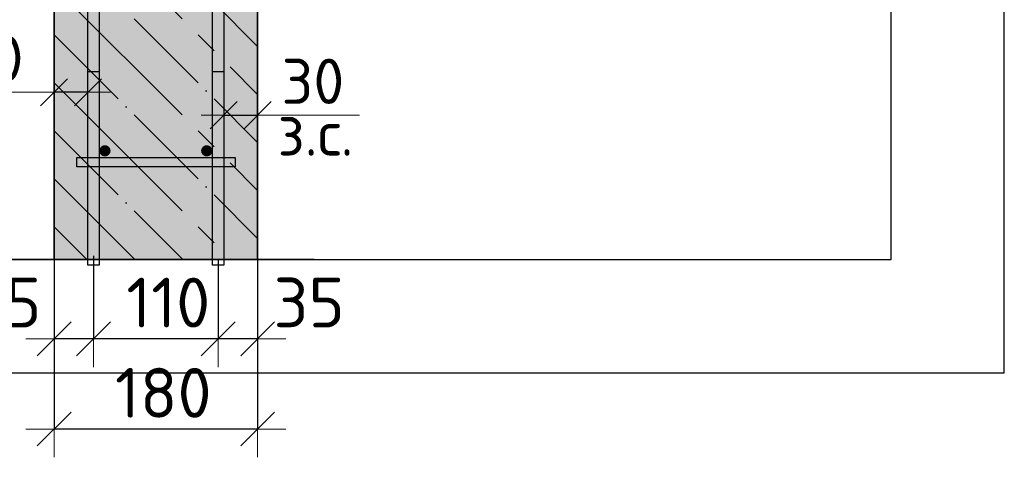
# Model space of a CAD drawing. Header units: millimetres. Extents: x -2995 to 60896, y -2809 to 57831.
# Tile 165 of 169: x 57166 to 58037, y 36854 to 37240. Entities that reach past the tile are written whole.
import ezdxf

# ---------------------------------------------------------------- set-up
doc = ezdxf.new("R2010")
doc.units = ezdxf.units.MM
doc.header["$PDMODE"] = 65
doc.linetypes.add('______11', pattern=[100, 80, -10, 0, -10])
doc.linetypes.add('______5', pattern=[220, 160, -20, 20, -20])
for name, color, linetype, lineweight in [('Standard', 7, 'Continuous', 25), ('Арм.стержн. Арматура края', 96, 'Continuous', 35), ('Арм.стержн. вертикальными 1', 22, 'Continuous', 35), ('Арм.стержн.горизонт. 1', 180, 'Continuous', 35), ('Размерная линия_ общее', 7, 'Continuous', 13), ('Размерная линия_ общее_1', 7, 'Continuous', 13)]:
    doc.layers.add(name, color=color, linetype=linetype, lineweight=lineweight)
doc.layers.add('Арм.стержн.Стяжки', color=7, linetype='Continuous', lineweight=35, true_color=0x501e0f)
doc.styles.add('ISOCPEUR', font='ISOCPEUR')
doc.dimstyles.new('DIMSTYLE_3', dxfattribs={"dimtxt": 44, "dimasz": 50, "dimexe": 0, "dimexo": 0, "dimgap": 22, "dimtad": 2, "dimdec": 0, "dimrnd": 5, "dimzin": 12, "dimdsep": 46, "dimtxsty": 'ISOCPEUR', "dimblk1": 'ALL_ML_STRICH', "dimblk2": 'ALL_ML_STRICH', "dimsah": 1, "dimcen": 0, "dimclrd": 7, "dimclre": 256, "dimclrt": 7, "dimadec": 0, "dimazin": 0, "dimtfac": 1, "dimtdec": 0, "dimtix": 1, "dimtmove": 2, "dimatfit": 3, "dimfxl": 0, "dimtvp": 1.2, "dimtzin": 0, "dimlwd": 0, "dimlwe": -3, "dimarcsym": 0})
doc.dimstyles.new('DIMSTYLE_5', dxfattribs={"dimtxt": 44, "dimasz": 50, "dimexe": 0, "dimexo": 0, "dimgap": 22, "dimtad": 2, "dimdec": 0, "dimrnd": 5, "dimzin": 12, "dimdsep": 46, "dimtxsty": 'ISOCPEUR', "dimblk1": 'ALL_ML_STRICH', "dimblk2": 'ALL_ML_STRICH', "dimsah": 1, "dimcen": 0, "dimclrd": 7, "dimclre": 256, "dimclrt": 7, "dimadec": 0, "dimazin": 0, "dimtfac": 1, "dimtdec": 0, "dimtix": 1, "dimtmove": 2, "dimatfit": 3, "dimfxl": 0, "dimtzin": 0, "dimlwd": 0, "dimlwe": -3, "dimarcsym": 0})
doc.dimstyles.new('DIMSTYLE_8', dxfattribs={"dimtxt": 40, "dimasz": 40, "dimexe": 0, "dimexo": 0.001, "dimgap": 20, "dimtad": 2, "dimdec": 0, "dimrnd": 5, "dimzin": 12, "dimdsep": 46, "dimtxsty": 'ISOCPEUR', "dimblk1": 'ALL_ML_STRICH', "dimblk2": 'ALL_ML_STRICH', "dimsah": 1, "dimcen": 0, "dimse1": 1, "dimse2": 1, "dimclrd": 7, "dimclre": 256, "dimclrt": 7, "dimadec": 0, "dimazin": 0, "dimtfac": 1, "dimtdec": 0, "dimtix": 1, "dimtmove": 2, "dimatfit": 3, "dimfxl": 0, "dimtvp": 1.2, "dimtzin": 0, "dimlwd": 0, "dimlwe": -3, "dimarcsym": 0})

# ---------------------------------------------------------------- blocks, each defined once
blk = doc.blocks.new('ALL_ML_STRICH')
at = {"color": 0, "linetype": 'ByBlock', "lineweight": -2}
for p, q in [((0, -0.5), (0, 0.5)), ((-0.3, -0.3), (0.3, 0.3)), ((-1, 0), (0.5, 0))]:
    blk.add_line(p, q, dxfattribs=at)
blk = doc.blocks.new('*D399')
at = {"layer": 'DEFPOINTS', "color": 7, "linetype": 'Continuous', "lineweight": 13, "transparency": 33554687}
for p in [(57376.46, 37065.43), (57341.46, 37047.47), (57376.46, 36958.3)]:
    blk.add_point(p, dxfattribs=at)
at = {"layer": 'Размерная линия_ общее', "color": 253, "linetype": 'Continuous', "lineweight": -2, "true_color": 0xa0a0a0, "transparency": 33554687}
for p, q in [((57376.46, 37045.43), (57376.46, 36958.3)), ((57341.46, 37027.47), (57341.46, 36958.3))]:
    blk.add_line(p, q, dxfattribs=at)
at = {"layer": 'Размерная линия_ общее', "color": 7, "linetype": 'Continuous', "lineweight": -2, "transparency": 33554687}
blk.add_line((57376.46, 36958.3), (57341.46, 36958.3), dxfattribs=at)
at = {"layer": 'Размерная линия_ общее', "color": 7, "linetype": 'Continuous', "lineweight": 13, "transparency": 33554687, "xscale": 50, "yscale": 50, "zscale": 50}
for p, rotation in [((57341.46, 36958.3), 180), ((57376.46, 36958.3), 360)]:
    blk.add_blockref('ALL_ML_STRICH', p, dxfattribs=dict(at, rotation=rotation))
at = {"layer": 'Размерная линия_ общее', "color": 7, "linetype": 'Continuous', "lineweight": 13, "transparency": 33554687, "insert": (57421.95, 36990.38), "char_height": 44, "width": 88, "attachment_point": 5, "style": 'ISOCPEUR'}
blk.add_mtext('\\A1;{35}', dxfattribs=at)
blk = doc.blocks.new('*D400')
at = {"layer": 'DEFPOINTS', "color": 7, "linetype": 'Continuous', "lineweight": 13, "transparency": 33554687}
for p in [(57231.46, 37051.56), (57341.46, 37047.47), (57341.46, 36958.3)]:
    blk.add_point(p, dxfattribs=at)
at = {"layer": 'Размерная линия_ общее', "color": 253, "linetype": 'Continuous', "lineweight": -2, "true_color": 0xa0a0a0, "transparency": 33554687}
for p, q in [((57231.46, 37031.56), (57231.46, 36958.3)), ((57341.46, 37027.47), (57341.46, 36958.3))]:
    blk.add_line(p, q, dxfattribs=at)
at = {"layer": 'Размерная линия_ общее', "color": 7, "linetype": 'Continuous', "lineweight": -2, "transparency": 33554687}
blk.add_line((57341.46, 36958.3), (57231.46, 36958.3), dxfattribs=at)
at = {"layer": 'Размерная линия_ общее', "color": 7, "linetype": 'Continuous', "lineweight": 13, "transparency": 33554687, "xscale": 50, "yscale": 50, "zscale": 50}
for p, rotation in [((57231.46, 36958.3), 180), ((57341.46, 36958.3), 360)]:
    blk.add_blockref('ALL_ML_STRICH', p, dxfattribs=dict(at, rotation=rotation))
at = {"layer": 'Размерная линия_ общее', "color": 7, "linetype": 'Continuous', "lineweight": 13, "transparency": 33554687, "insert": (57297.46, 36990.3), "char_height": 44, "width": 132, "attachment_point": 5, "style": 'ISOCPEUR'}
blk.add_mtext('\\A1;{110}', dxfattribs=at)
blk = doc.blocks.new('*D401')
at = {"layer": 'DEFPOINTS', "color": 7, "linetype": 'Continuous', "lineweight": 13, "transparency": 33554687}
for p in [(57196.46, 37057.44), (57231.46, 37051.56), (57231.46, 36958.3)]:
    blk.add_point(p, dxfattribs=at)
at = {"layer": 'Размерная линия_ общее', "color": 253, "linetype": 'Continuous', "lineweight": -2, "true_color": 0xa0a0a0, "transparency": 33554687}
for p, q in [((57196.46, 37037.44), (57196.46, 36958.3)), ((57231.46, 37031.56), (57231.46, 36958.3))]:
    blk.add_line(p, q, dxfattribs=at)
at = {"layer": 'Размерная линия_ общее', "color": 7, "linetype": 'Continuous', "lineweight": -2, "transparency": 33554687}
blk.add_line((57231.46, 36958.3), (57196.46, 36958.3), dxfattribs=at)
at = {"layer": 'Размерная линия_ общее', "color": 7, "linetype": 'Continuous', "lineweight": 13, "transparency": 33554687, "xscale": 50, "yscale": 50, "zscale": 50}
for p, rotation in [((57196.46, 36958.3), 180), ((57231.46, 36958.3), 360)]:
    blk.add_blockref('ALL_ML_STRICH', p, dxfattribs=dict(at, rotation=rotation))
at = {"layer": 'Размерная линия_ общее', "color": 7, "linetype": 'Continuous', "lineweight": 13, "transparency": 33554687, "insert": (57153.87, 36990.29), "char_height": 44, "width": 88, "attachment_point": 5, "style": 'ISOCPEUR'}
blk.add_mtext('\\A1;{35}', dxfattribs=at)
blk = doc.blocks.new('*D402')
at = {"layer": 'DEFPOINTS', "color": 7, "linetype": 'Continuous', "lineweight": 13, "transparency": 33554687}
for p in [(57196.46, 37051.88), (57376.46, 37045.43), (57376.46, 36878.55)]:
    blk.add_point(p, dxfattribs=at)
at = {"layer": 'Размерная линия_ общее', "color": 253, "linetype": 'Continuous', "lineweight": -2, "true_color": 0xa0a0a0, "transparency": 33554687}
for p, q in [((57196.46, 37031.88), (57196.46, 36878.55)), ((57376.46, 37025.43), (57376.46, 36878.55))]:
    blk.add_line(p, q, dxfattribs=at)
at = {"layer": 'Размерная линия_ общее', "color": 7, "linetype": 'Continuous', "lineweight": -2, "transparency": 33554687}
blk.add_line((57376.46, 36878.55), (57196.46, 36878.55), dxfattribs=at)
at = {"layer": 'Размерная линия_ общее', "color": 7, "linetype": 'Continuous', "lineweight": 13, "transparency": 33554687, "xscale": 50, "yscale": 50, "zscale": 50}
for p, rotation in [((57196.46, 36878.55), 180), ((57376.46, 36878.55), 360)]:
    blk.add_blockref('ALL_ML_STRICH', p, dxfattribs=dict(at, rotation=rotation))
at = {"layer": 'Размерная линия_ общее', "color": 7, "linetype": 'Continuous', "lineweight": 13, "transparency": 33554687, "insert": (57293.06, 36910.55), "char_height": 44, "width": 132, "attachment_point": 5, "style": 'ISOCPEUR'}
blk.add_mtext('\\A1;{180}', dxfattribs=at)
blk = doc.blocks.new('*D405')
at = {"layer": 'DEFPOINTS', "color": 7, "linetype": 'Continuous', "lineweight": 13, "transparency": 33554687}
for p in [(57346.46, 37164.6), (57376.46, 37164.6), (57346.46, 37155.88)]:
    blk.add_point(p, dxfattribs=at)
at = {"layer": 'Размерная линия_ общее_1', "color": 7, "linetype": 'Continuous', "lineweight": -2, "transparency": 33554687}
blk.add_line((57346.46, 37155.88), (57376.46, 37155.88), dxfattribs=at)
at = {"layer": 'Размерная линия_ общее_1', "color": 7, "linetype": 'Continuous', "lineweight": 13, "transparency": 33554687, "xscale": 40, "yscale": 40, "zscale": 40, "rotation": 180}
blk.add_blockref('ALL_ML_STRICH', (57346.46, 37155.88), dxfattribs=at)
at = {"layer": 'Размерная линия_ общее_1', "color": 7, "linetype": 'Continuous', "lineweight": 13, "transparency": 33554687, "xscale": 40, "yscale": 40, "zscale": 40}
blk.add_blockref('ALL_ML_STRICH', (57376.46, 37155.88), dxfattribs=at)
at = {"layer": 'Размерная линия_ общее_1', "color": 7, "linetype": 'Continuous', "lineweight": 13, "transparency": 33554687, "insert": (57425.28, 37185.88), "char_height": 40, "width": 80, "attachment_point": 5, "style": 'ISOCPEUR'}
blk.add_mtext('\\A1;{30}', dxfattribs=at)
at = {"layer": 'Размерная линия_ общее_1', "color": 7, "linetype": 'Continuous', "lineweight": 13, "transparency": 33554687, "insert": (57394.05, 37160.14), "char_height": 40, "width": 2, "attachment_point": 1, "line_spacing_factor": 0.60241, "style": 'ISOCPEUR'}
blk.add_mtext('з.с.', dxfattribs=at)
blk = doc.blocks.new('*D406')
at = {"layer": 'DEFPOINTS', "color": 7, "linetype": 'Continuous', "lineweight": 13, "transparency": 33554687}
for p in [(57196.46, 37184.85), (57226.46, 37184.85), (57226.46, 37176.13)]:
    blk.add_point(p, dxfattribs=at)
at = {"layer": 'Размерная линия_ общее_1', "color": 7, "linetype": 'Continuous', "lineweight": -2, "transparency": 33554687}
blk.add_line((57226.46, 37176.13), (57196.46, 37176.13), dxfattribs=at)
at = {"layer": 'Размерная линия_ общее_1', "color": 7, "linetype": 'Continuous', "lineweight": 13, "transparency": 33554687, "xscale": 40, "yscale": 40, "zscale": 40}
for p, rotation in [((57196.46, 37176.13), 180), ((57226.46, 37176.13), 360)]:
    blk.add_blockref('ALL_ML_STRICH', p, dxfattribs=dict(at, rotation=rotation))
at = {"layer": 'Размерная линия_ общее_1', "color": 7, "linetype": 'Continuous', "lineweight": 13, "transparency": 33554687, "insert": (57141.65, 37206.13), "char_height": 40, "width": 80, "attachment_point": 5, "style": 'ISOCPEUR'}
blk.add_mtext('\\A1;{30}', dxfattribs=at)
at = {"layer": 'Размерная линия_ общее_1', "color": 7, "linetype": 'Continuous', "lineweight": 13, "transparency": 33554687, "insert": (57108.87, 37100.39), "char_height": 40, "width": 2, "attachment_point": 1, "rotation": 180, "line_spacing_factor": 0.60241, "style": 'ISOCPEUR'}
blk.add_mtext('з.с.', dxfattribs=at)

msp = doc.modelspace()

# ---------------------------------------------------------------- hatches: boundary and pattern name
at = {"layer": 'Арм.стержн. вертикальными 1', "linetype": 'Continuous', "lineweight": 50, "transparency": 33554687}
for points in [[(57246.46, 37124.42), (57246.08, 37126.34), (57245, 37127.96), (57243.38, 37129.04), (57241.46, 37129.42), (57239.55, 37129.04), (57237.93, 37127.96), (57236.84, 37126.34), (57236.46, 37124.42), (57236.84, 37122.51), (57237.93, 37120.89), (57239.55, 37119.8), (57241.46, 37119.42), (57243.38, 37119.8), (57245, 37120.89), (57246.08, 37122.51)], [(57336.46, 37124.42), (57336.08, 37126.34), (57335, 37127.96), (57333.37, 37129.04), (57331.46, 37129.42), (57329.55, 37129.04), (57327.92, 37127.96), (57326.84, 37126.34), (57326.46, 37124.42), (57326.84, 37122.51), (57327.92, 37120.89), (57329.55, 37119.8), (57331.46, 37119.42), (57333.37, 37119.8), (57335, 37120.89), (57336.08, 37122.51)]]:
    msp.add_hatch(color=4, dxfattribs=at).paths.add_polyline_path(points)
at = {"layer": 'Размерная линия_ общее', "linetype": 'Continuous', "lineweight": -3, "transparency": 33554687}
msp.add_hatch(color=7, dxfattribs=at).paths.add_polyline_path([(57376.46, 37839.42), (57196.46, 37839.42), (57196.46, 37028.3), (57376.46, 37028.3)])

# ---------------------------------------------------------------- linework, layer by layer
at = {"layer": 'Standard', "color": 52, "linetype": 'Continuous', "lineweight": -3, "transparency": 33554687}
for p, q in [((57936.51, 37028.3), (57936.51, 37886.34)), ((57936.51, 37028.3), (57936.51, 37886.34)), ((57025.58, 37028.3), (57936.51, 37028.3)), ((57025.58, 37028.3), (57936.51, 37028.3))]:
    msp.add_line(p, q, dxfattribs=at)
at = {"layer": 'Standard', "color": 7, "linetype": 'Continuous', "lineweight": 13, "transparency": 33554687}
for p, q in [((57196.46, 37176.13), (57106.46, 37176.13)), ((57376.46, 37155.88), (57466.46, 37155.88))]:
    msp.add_line(p, q, dxfattribs=at)
at = {"layer": 'Standard', "color": 7, "linetype": 'Continuous', "lineweight": 25, "transparency": 33554687}
msp.add_lwpolyline([(56925.58, 36928.3), (58036.51, 36928.3), (58036.51, 37986.34), (56925.58, 37986.34), (56925.58, 36928.3)], dxfattribs=at)
at = {"layer": 'Арм.стержн. Арматура края', "color": 4, "linetype": 'Continuous', "lineweight": 25, "transparency": 33554687}
for points in [[(57226.46, 37023.3), (57226.46, 37194.42), (57236.46, 37194.42), (57236.46, 37023.3), (57226.46, 37023.3)], [(57226.46, 37023.3), (57226.46, 37194.42), (57236.46, 37194.42), (57236.46, 37023.3), (57226.46, 37023.3)], [(57226.46, 37023.3), (57226.46, 37194.42), (57236.46, 37194.42), (57236.46, 37023.3), (57226.46, 37023.3)], [(57226.46, 37023.3), (57226.46, 37194.42), (57236.46, 37194.42), (57236.46, 37023.3), (57226.46, 37023.3)], [(57226.46, 37023.3), (57226.46, 37194.42), (57236.46, 37194.42), (57236.46, 37023.3), (57226.46, 37023.3)], [(57226.46, 37023.3), (57226.46, 37194.42), (57236.46, 37194.42), (57236.46, 37023.3), (57226.46, 37023.3)], [(57226.46, 37023.3), (57226.46, 37194.42), (57236.46, 37194.42), (57236.46, 37023.3), (57226.46, 37023.3)], [(57226.46, 37023.3), (57226.46, 37194.42), (57236.46, 37194.42), (57236.46, 37023.3), (57226.46, 37023.3)], [(57226.46, 37023.3), (57226.46, 37194.42), (57236.46, 37194.42), (57236.46, 37023.3), (57226.46, 37023.3)], [(57226.46, 37023.3), (57226.46, 37194.42), (57236.46, 37194.42), (57236.46, 37023.3), (57226.46, 37023.3)], [(57226.46, 37023.3), (57226.46, 37194.42), (57236.46, 37194.42), (57236.46, 37023.3), (57226.46, 37023.3)], [(57346.46, 37194.42), (57346.46, 37023.3), (57336.46, 37023.3), (57336.46, 37194.42), (57346.46, 37194.42)], [(57346.46, 37194.42), (57346.46, 37023.3), (57336.46, 37023.3), (57336.46, 37194.42), (57346.46, 37194.42)], [(57346.46, 37194.42), (57346.46, 37023.3), (57336.46, 37023.3), (57336.46, 37194.42), (57346.46, 37194.42)], [(57346.46, 37194.42), (57346.46, 37023.3), (57336.46, 37023.3), (57336.46, 37194.42), (57346.46, 37194.42)], [(57346.46, 37194.42), (57346.46, 37023.3), (57336.46, 37023.3), (57336.46, 37194.42), (57346.46, 37194.42)], [(57346.46, 37194.42), (57346.46, 37023.3), (57336.46, 37023.3), (57336.46, 37194.42), (57346.46, 37194.42)], [(57346.46, 37194.42), (57346.46, 37023.3), (57336.46, 37023.3), (57336.46, 37194.42), (57346.46, 37194.42)], [(57346.46, 37194.42), (57346.46, 37023.3), (57336.46, 37023.3), (57336.46, 37194.42), (57346.46, 37194.42)], [(57346.46, 37194.42), (57346.46, 37023.3), (57336.46, 37023.3), (57336.46, 37194.42), (57346.46, 37194.42)], [(57346.46, 37194.42), (57346.46, 37023.3), (57336.46, 37023.3), (57336.46, 37194.42), (57346.46, 37194.42)], [(57346.46, 37194.42), (57346.46, 37023.3), (57336.46, 37023.3), (57336.46, 37194.42), (57346.46, 37194.42)]]:
    msp.add_lwpolyline(points, dxfattribs=at)
at = {"layer": 'Арм.стержн.горизонт. 1', "color": 4, "linetype": 'Continuous', "lineweight": 25, "transparency": 33554687}
for points in [[(57236.46, 37809.42), (57236.46, 37023.3), (57226.46, 37023.3), (57226.46, 37809.42), (57236.46, 37809.42)], [(57236.46, 37809.42), (57236.46, 37023.3), (57226.46, 37023.3), (57226.46, 37809.42), (57236.46, 37809.42)], [(57236.46, 37809.42), (57236.46, 37023.3), (57226.46, 37023.3), (57226.46, 37809.42), (57236.46, 37809.42)], [(57236.46, 37809.42), (57236.46, 37023.3), (57226.46, 37023.3), (57226.46, 37809.42), (57236.46, 37809.42)], [(57236.46, 37809.42), (57236.46, 37023.3), (57226.46, 37023.3), (57226.46, 37809.42), (57236.46, 37809.42)], [(57236.46, 37809.42), (57236.46, 37023.3), (57226.46, 37023.3), (57226.46, 37809.42), (57236.46, 37809.42)], [(57236.46, 37809.42), (57236.46, 37023.3), (57226.46, 37023.3), (57226.46, 37809.42), (57236.46, 37809.42)], [(57236.46, 37809.42), (57236.46, 37023.3), (57226.46, 37023.3), (57226.46, 37809.42), (57236.46, 37809.42)], [(57236.46, 37809.42), (57236.46, 37023.3), (57226.46, 37023.3), (57226.46, 37809.42), (57236.46, 37809.42)], [(57236.46, 37809.42), (57236.46, 37023.3), (57226.46, 37023.3), (57226.46, 37809.42), (57236.46, 37809.42)], [(57236.46, 37809.42), (57236.46, 37023.3), (57226.46, 37023.3), (57226.46, 37809.42), (57236.46, 37809.42)], [(57236.46, 37809.42), (57236.46, 37023.3), (57226.46, 37023.3), (57226.46, 37809.42), (57236.46, 37809.42)], [(57236.46, 37809.42), (57236.46, 37023.3), (57226.46, 37023.3), (57226.46, 37809.42), (57236.46, 37809.42)], [(57346.46, 37809.42), (57346.46, 37023.3), (57336.46, 37023.3), (57336.46, 37809.42), (57346.46, 37809.42)], [(57346.46, 37809.42), (57346.46, 37023.3), (57336.46, 37023.3), (57336.46, 37809.42), (57346.46, 37809.42)], [(57346.46, 37809.42), (57346.46, 37023.3), (57336.46, 37023.3), (57336.46, 37809.42), (57346.46, 37809.42)], [(57346.46, 37809.42), (57346.46, 37023.3), (57336.46, 37023.3), (57336.46, 37809.42), (57346.46, 37809.42)], [(57346.46, 37809.42), (57346.46, 37023.3), (57336.46, 37023.3), (57336.46, 37809.42), (57346.46, 37809.42)], [(57346.46, 37809.42), (57346.46, 37023.3), (57336.46, 37023.3), (57336.46, 37809.42), (57346.46, 37809.42)], [(57346.46, 37809.42), (57346.46, 37023.3), (57336.46, 37023.3), (57336.46, 37809.42), (57346.46, 37809.42)], [(57346.46, 37809.42), (57346.46, 37023.3), (57336.46, 37023.3), (57336.46, 37809.42), (57346.46, 37809.42)], [(57346.46, 37809.42), (57346.46, 37023.3), (57336.46, 37023.3), (57336.46, 37809.42), (57346.46, 37809.42)], [(57346.46, 37809.42), (57346.46, 37023.3), (57336.46, 37023.3), (57336.46, 37809.42), (57346.46, 37809.42)], [(57346.46, 37809.42), (57346.46, 37023.3), (57336.46, 37023.3), (57336.46, 37809.42), (57346.46, 37809.42)], [(57346.46, 37809.42), (57346.46, 37023.3), (57336.46, 37023.3), (57336.46, 37809.42), (57346.46, 37809.42)], [(57346.46, 37809.42), (57346.46, 37023.3), (57336.46, 37023.3), (57336.46, 37809.42), (57346.46, 37809.42)]]:
    msp.add_lwpolyline(points, dxfattribs=at)
at = {"layer": 'Арм.стержн.Стяжки', "color": 40, "linetype": 'Continuous', "lineweight": 25, "transparency": 33554687}
msp.add_lwpolyline([(57356.49, 37110.42), (57216.49, 37110.42), (57216.49, 37118.42), (57356.49, 37118.42), (57356.49, 37110.42)], dxfattribs=at)
msp.add_lwpolyline([(57356.49, 37110.42), (57216.49, 37110.42), (57216.49, 37118.42), (57356.49, 37118.42), (57356.49, 37110.42)], dxfattribs=at)
msp.add_lwpolyline([(57356.49, 37110.42), (57216.49, 37110.42), (57216.49, 37118.42), (57356.49, 37118.42), (57356.49, 37110.42)], dxfattribs=at)
msp.add_lwpolyline([(57356.49, 37110.42), (57216.49, 37110.42), (57216.49, 37118.42), (57356.49, 37118.42), (57356.49, 37110.42)], dxfattribs=at)
msp.add_lwpolyline([(57356.49, 37110.42), (57216.49, 37110.42), (57216.49, 37118.42), (57356.49, 37118.42), (57356.49, 37110.42)], dxfattribs=at)
msp.add_lwpolyline([(57356.49, 37110.42), (57216.49, 37110.42), (57216.49, 37118.42), (57356.49, 37118.42), (57356.49, 37110.42)], dxfattribs=at)
at = {"layer": 'Размерная линия_ общее', "color": 7, "linetype": 'Continuous', "lineweight": 35, "transparency": 33554687}
for p, q in [((57196.46, 37839.42), (57196.46, 37028.3)), ((57376.46, 37028.3), (57376.46, 37659.42))]:
    msp.add_line(p, q, dxfattribs=at)
at = {"layer": 'Размерная линия_ общее', "color": 253, "linetype": '______11', "lineweight": -3, "true_color": 0xababab, "transparency": 33554687}
for p, q in [((57196.46, 37396.7), (57376.46, 37216.7)), ((57196.46, 37311.85), (57376.46, 37131.85)), ((57196.46, 37227), (57376.46, 37047)), ((57196.46, 37142.15), (57310.31, 37028.3)), ((57196.46, 37057.29), (57225.46, 37028.3))]:
    msp.add_line(p, q, dxfattribs=at)
at = {"layer": 'Размерная линия_ общее', "color": 253, "linetype": '______5', "lineweight": -3, "true_color": 0xababab, "transparency": 33554687}
for p, q in [((57196.46, 37354.28), (57376.46, 37174.28)), ((57196.46, 37269.43), (57376.46, 37089.43)), ((57196.46, 37184.57), (57352.74, 37028.3)), ((57196.46, 37099.72), (57267.88, 37028.3))]:
    msp.add_line(p, q, dxfattribs=at)
at = {"layer": 'Размерная линия_ общее', "color": 7, "linetype": 'Continuous', "lineweight": 25, "transparency": 33554687}
msp.add_line((57426.46, 37028.3), (57146.46, 37028.3), dxfattribs=at)

# ---------------------------------------------------------------- dimensions: what is measured, and where the dimension line sits
at = {"layer": 'Размерная линия_ общее', "color": 7, "linetype": 'Continuous', "lineweight": 13, "transparency": 33554687}
for base, p1, p2, dimstyle, picture, middle in [((57341.46, 36958.3), (57376.46, 37045.43), (57341.46, 37027.47), 'DIMSTYLE_3', '*D399', (57421.95, 36990.38)), ((57196.46, 36958.3), (57231.46, 37031.56), (57196.46, 37037.44), 'DIMSTYLE_3', '*D401', (57153.87, 36990.29)), ((57196.46, 36878.55), (57376.46, 37025.43), (57196.46, 37031.88), 'DIMSTYLE_5', '*D402', (57293.06, 36910.55)), ((57231.46, 36958.3), (57341.46, 37027.47), (57231.46, 37031.56), 'DIMSTYLE_3', '*D400', (57297.46, 36990.3))]:
    dim = msp.add_linear_dim(base=base, p1=p1, p2=p2, angle=180, dimstyle=dimstyle, override={"dimpost": '<>', "dimclrd": 7, "dimclre": 253, "dimclrt": 7, "dimlwd": 0, "dimlwe": 65533}, dxfattribs=at)
    dim.commit()
    dim.dimension.update_dxf_attribs({"geometry": picture, "text_midpoint": middle, "dimtype": 160})
at = {"layer": 'Размерная линия_ общее_1', "color": 7, "linetype": 'Continuous', "lineweight": 13, "transparency": 33554687}
dim = msp.add_linear_dim(base=(57196.46, 37176.13), p1=(57226.46, 37184.85), p2=(57196.46, 37184.85), angle=180, text='<>\\Xз.с.', dimstyle='DIMSTYLE_8', override={"dimpost": '<>', "dimclrd": 7, "dimclre": 253, "dimclrt": 7, "dimlwd": 0, "dimlwe": 65533}, dxfattribs=at)
dim.commit()
dim.dimension.update_dxf_attribs({"geometry": '*D406', "text_midpoint": (57141.65, 37206.13), "dimtype": 160})
dim = msp.add_linear_dim(base=(57376.46, 37155.88), p1=(57346.46, 37164.6), p2=(57376.46, 37164.6), text='<>\\Xз.с.', dimstyle='DIMSTYLE_8', override={"dimpost": '<>', "dimclrd": 7, "dimclre": 253, "dimclrt": 7, "dimlwd": 0, "dimlwe": 65533}, dxfattribs=at)
dim.commit()
dim.dimension.update_dxf_attribs({"geometry": '*D405', "text_midpoint": (57425.28, 37185.88), "dimtype": 160})

doc.saveas('drawing.dxf')
